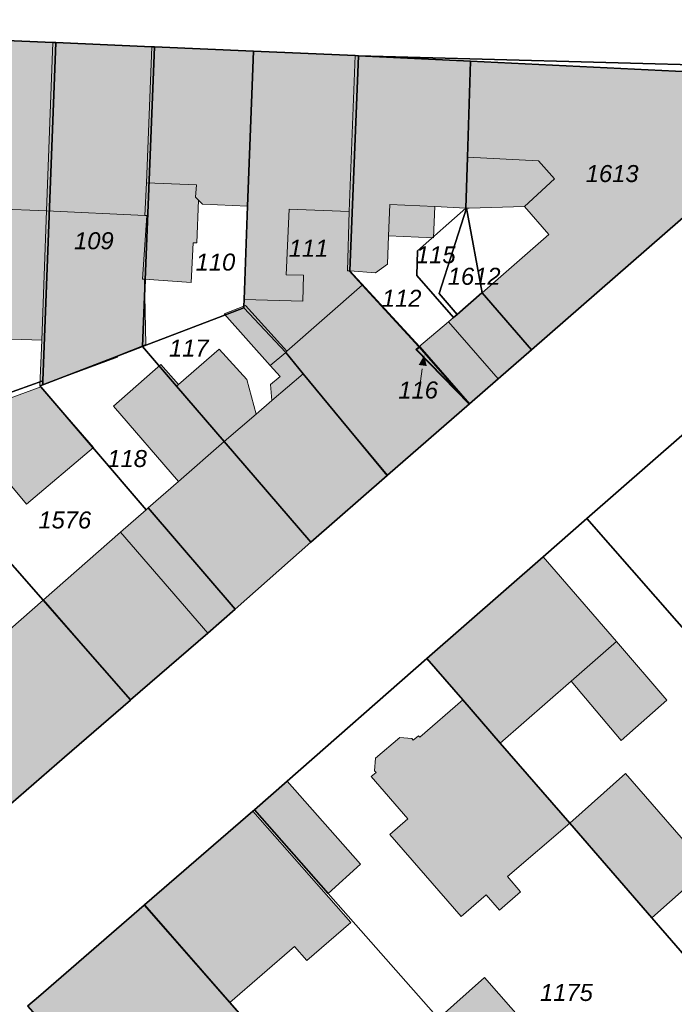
# Model space of a CAD drawing. Header units: metres. Extents: x 32338650 to 32340431, y 5701793 to 5703325.
# Tile 22 of 256: x 32339150 to 32339198, y 5702296 to 5702368. Entities that reach past the tile are written whole.
import ezdxf

# ---------------------------------------------------------------- set-up
doc = ezdxf.new("R2010")
doc.units = ezdxf.units.M
doc.header["$LTSCALE"] = 0.1
doc.layers.add('Keine', color=7, linetype='Continuous', lineweight=9)
for name, color, linetype, lineweight, true_color in [('LPB-BE-Flurstück_Grenze', 7, 'Continuous', 70, 0x004c99), ('LPB-BE-Flurstück_Nummer', 7, 'Continuous', 70, 0x004c99), ('LPB-BE-Gebäude', 7, 'Continuous', 70, 0x004c99), ('LPB-BE-Straße', 7, 'Continuous', 70, 0x004c99)]:
    doc.layers.add(name, color=color, linetype=linetype, lineweight=lineweight, true_color=true_color)
doc.styles.add('Arial (italic)', font='ariali.ttf')

# ---------------------------------------------------------------- blocks, each defined once
blk = doc.blocks.new('2004')
at = {"layer": 'Keine', "color": 7, "linetype": 'Continuous'}
blk.add_solid([(0, 0), (0.75, -0.3), (0.75, 0.3)], dxfattribs=at)

msp = doc.modelspace()

# ---------------------------------------------------------------- hatches: boundary and pattern name
at = {"layer": 'LPB-BE-Gebäude', "linetype": 'Continuous', "lineweight": 0, "true_color": 0xc7c8ca}
for points in [[(32339136.573, 5702344.964), (32339151.484, 5702344.491), (32339151.843, 5702353.984), (32339152.31, 5702366.375), (32339137.506, 5702367.013), (32339137.089, 5702356.812), (32339136.997, 5702354.584), (32339136.573, 5702344.964)], [(32339136.573, 5702344.964), (32339151.484, 5702344.491), (32339151.843, 5702353.984), (32339152.31, 5702366.375), (32339137.506, 5702367.013), (32339137.089, 5702356.812), (32339136.997, 5702354.584), (32339136.573, 5702344.964)], [(32339159.074, 5702353.647), (32339159.182, 5702356.045), (32339159.572, 5702366.057), (32339152.51, 5702366.367), (32339152.31, 5702366.375), (32339151.843, 5702353.984), (32339151.484, 5702344.491), (32339151.346, 5702341.124), (32339151.56, 5702341.196), (32339157.067, 5702343.241), (32339157.031, 5702343.343), (32339159.136, 5702344.157), (32339159.033, 5702348.965), (32339158.903, 5702348.971), (32339159.204, 5702353.642), (32339159.074, 5702353.647)], [(32339159.074, 5702353.647), (32339159.182, 5702356.045), (32339159.572, 5702366.057), (32339152.51, 5702366.367), (32339152.31, 5702366.375), (32339151.843, 5702353.984), (32339151.484, 5702344.491), (32339151.346, 5702341.124), (32339151.56, 5702341.196), (32339157.067, 5702343.241), (32339157.031, 5702343.343), (32339159.136, 5702344.157), (32339159.033, 5702348.965), (32339158.903, 5702348.971), (32339159.204, 5702353.642), (32339159.074, 5702353.647)], [(32339162.792, 5702355.006), (32339163.013, 5702354.777), (32339163.301, 5702354.485), (32339166.627, 5702354.328), (32339167.055, 5702365.74), (32339159.792, 5702366.048), (32339159.572, 5702366.057), (32339159.182, 5702356.045), (32339162.859, 5702355.894), (32339162.792, 5702355.006)], [(32339162.792, 5702355.006), (32339163.013, 5702354.777), (32339163.301, 5702354.485), (32339166.627, 5702354.328), (32339167.055, 5702365.74), (32339159.792, 5702366.048), (32339159.572, 5702366.057), (32339159.182, 5702356.045), (32339162.859, 5702355.894), (32339162.792, 5702355.006)], [(32339166.366, 5702347.463), (32339170.704, 5702347.345), (32339170.753, 5702349.265), (32339169.473, 5702349.297), (32339169.681, 5702354.112), (32339174.097, 5702353.941), (32339174.546, 5702365.412), (32339167.055, 5702365.74), (32339166.627, 5702354.328), (32339166.366, 5702347.463)], [(32339166.366, 5702347.463), (32339170.704, 5702347.345), (32339170.753, 5702349.265), (32339169.473, 5702349.297), (32339169.681, 5702354.112), (32339174.097, 5702353.941), (32339174.546, 5702365.412), (32339167.055, 5702365.74), (32339166.627, 5702354.328), (32339166.366, 5702347.463)], [(32339174.098, 5702349.578), (32339174.158, 5702349.575), (32339176.043, 5702349.428), (32339176.93, 5702350.072), (32339177.005, 5702352.15), (32339180.312, 5702352.005), (32339180.396, 5702354.303), (32339182.673, 5702354.189), (32339182.797, 5702357.947), (32339183.035, 5702364.993), (32339174.776, 5702365.402), (32339174.546, 5702365.412), (32339174.097, 5702353.941), (32339173.979, 5702349.592), (32339174.098, 5702349.578)], [(32339174.098, 5702349.578), (32339174.158, 5702349.575), (32339176.043, 5702349.428), (32339176.93, 5702350.072), (32339177.005, 5702352.15), (32339180.312, 5702352.005), (32339180.396, 5702354.303), (32339182.673, 5702354.189), (32339182.797, 5702357.947), (32339183.035, 5702364.993), (32339174.776, 5702365.402), (32339174.546, 5702365.412), (32339174.097, 5702353.941), (32339173.979, 5702349.592), (32339174.098, 5702349.578)], [(32339182.797, 5702357.947), (32339188.029, 5702357.682), (32339189.206, 5702356.353), (32339187.001, 5702354.322), (32339188.798, 5702352.257), (32339183.879, 5702347.975), (32339183.858, 5702347.956), (32339187.52, 5702343.782), (32339207.123, 5702360.871), (32339207.296, 5702360.944), (32339206.328, 5702363.926), (32339206.155, 5702363.864), (32339183.035, 5702364.993), (32339182.797, 5702357.947)], [(32339182.797, 5702357.947), (32339188.029, 5702357.682), (32339189.206, 5702356.353), (32339187.001, 5702354.322), (32339188.798, 5702352.257), (32339183.879, 5702347.975), (32339183.858, 5702347.956), (32339187.52, 5702343.782), (32339207.123, 5702360.871), (32339207.296, 5702360.944), (32339206.328, 5702363.926), (32339206.155, 5702363.864), (32339183.035, 5702364.993), (32339182.797, 5702357.947)], [(32339182.797, 5702357.947), (32339188.029, 5702357.682), (32339189.206, 5702356.353), (32339187.001, 5702354.322), (32339188.798, 5702352.257), (32339183.879, 5702347.975), (32339183.858, 5702347.956), (32339187.52, 5702343.782), (32339207.123, 5702360.871), (32339207.296, 5702360.944), (32339206.328, 5702363.926), (32339206.155, 5702363.864), (32339183.035, 5702364.993), (32339182.797, 5702357.947)], [(32339182.797, 5702357.947), (32339188.029, 5702357.682), (32339189.206, 5702356.353), (32339187.001, 5702354.322), (32339188.798, 5702352.257), (32339183.879, 5702347.975), (32339183.858, 5702347.956), (32339187.52, 5702343.782), (32339207.123, 5702360.871), (32339207.296, 5702360.944), (32339206.328, 5702363.926), (32339206.155, 5702363.864), (32339183.035, 5702364.993), (32339182.797, 5702357.947)], [(32339182.723, 5702354.187), (32339182.932, 5702354.179), (32339187.001, 5702354.322), (32339189.206, 5702356.353), (32339188.029, 5702357.682), (32339182.797, 5702357.947), (32339182.673, 5702354.189), (32339182.723, 5702354.187)], [(32339182.723, 5702354.187), (32339182.932, 5702354.179), (32339187.001, 5702354.322), (32339189.206, 5702356.353), (32339188.029, 5702357.682), (32339182.797, 5702357.947), (32339182.673, 5702354.189), (32339182.723, 5702354.187)], [(32339159.074, 5702353.647), (32339159.204, 5702353.642), (32339158.903, 5702348.971), (32339159.033, 5702348.965), (32339162.475, 5702348.734), (32339162.634, 5702351.64), (32339162.894, 5702351.629), (32339163.013, 5702354.777), (32339162.792, 5702355.006), (32339162.859, 5702355.894), (32339159.182, 5702356.045), (32339159.074, 5702353.647)], [(32339159.074, 5702353.647), (32339159.204, 5702353.642), (32339158.903, 5702348.971), (32339159.033, 5702348.965), (32339162.475, 5702348.734), (32339162.634, 5702351.64), (32339162.894, 5702351.629), (32339163.013, 5702354.777), (32339162.792, 5702355.006), (32339162.859, 5702355.894), (32339159.182, 5702356.045), (32339159.074, 5702353.647)], [(32339136.573, 5702344.964), (32339151.484, 5702344.491), (32339151.843, 5702353.984), (32339136.997, 5702354.584), (32339136.573, 5702344.964)], [(32339136.573, 5702344.964), (32339151.484, 5702344.491), (32339151.843, 5702353.984), (32339136.997, 5702354.584), (32339136.573, 5702344.964)], [(32339177.005, 5702352.15), (32339180.312, 5702352.005), (32339180.396, 5702354.303), (32339177.1, 5702354.468), (32339177.005, 5702352.15)], [(32339177.005, 5702352.15), (32339180.312, 5702352.005), (32339180.396, 5702354.303), (32339177.1, 5702354.468), (32339177.005, 5702352.15)], [(32339159.204, 5702353.642), (32339159.074, 5702353.647), (32339151.843, 5702353.984), (32339151.484, 5702344.491), (32339151.346, 5702341.124), (32339151.56, 5702341.196), (32339157.067, 5702343.241), (32339157.031, 5702343.343), (32339159.136, 5702344.157), (32339159.033, 5702348.965), (32339158.903, 5702348.971), (32339159.204, 5702353.642)], [(32339159.204, 5702353.642), (32339159.074, 5702353.647), (32339151.843, 5702353.984), (32339151.484, 5702344.491), (32339151.346, 5702341.124), (32339151.56, 5702341.196), (32339157.067, 5702343.241), (32339157.031, 5702343.343), (32339159.136, 5702344.157), (32339159.033, 5702348.965), (32339158.903, 5702348.971), (32339159.204, 5702353.642)], [(32339169.523, 5702343.671), (32339175.066, 5702348.527), (32339174.098, 5702349.578), (32339173.979, 5702349.592), (32339174.097, 5702353.941), (32339169.681, 5702354.112), (32339169.473, 5702349.297), (32339170.753, 5702349.265), (32339170.704, 5702347.345), (32339166.366, 5702347.463), (32339166.347, 5702346.984), (32339166.479, 5702347.038), (32339169.523, 5702343.671)], [(32339169.523, 5702343.671), (32339175.066, 5702348.527), (32339174.098, 5702349.578), (32339173.979, 5702349.592), (32339174.097, 5702353.941), (32339169.681, 5702354.112), (32339169.473, 5702349.297), (32339170.753, 5702349.265), (32339170.704, 5702347.345), (32339166.366, 5702347.463), (32339166.347, 5702346.984), (32339166.479, 5702347.038), (32339169.523, 5702343.671)], [(32339170.726, 5702342.02), (32339176.925, 5702334.559), (32339182.923, 5702339.788), (32339179.015, 5702343.801), (32339179.233, 5702343.992), (32339175.066, 5702348.527), (32339169.523, 5702343.671), (32339169.43, 5702343.584), (32339170.726, 5702342.02)], [(32339170.726, 5702342.02), (32339176.925, 5702334.559), (32339182.923, 5702339.788), (32339179.015, 5702343.801), (32339179.233, 5702343.992), (32339175.066, 5702348.527), (32339169.523, 5702343.671), (32339169.43, 5702343.584), (32339170.726, 5702342.02)], [(32339179.015, 5702343.801), (32339182.923, 5702339.788), (32339185.071, 5702341.651), (32339187.52, 5702343.782), (32339183.858, 5702347.956), (32339182.043, 5702346.379), (32339181.783, 5702346.149), (32339181.42, 5702345.844), (32339179.233, 5702343.992), (32339179.015, 5702343.801)], [(32339179.015, 5702343.801), (32339182.923, 5702339.788), (32339185.071, 5702341.651), (32339187.52, 5702343.782), (32339183.858, 5702347.956), (32339182.043, 5702346.379), (32339181.783, 5702346.149), (32339181.42, 5702345.844), (32339179.233, 5702343.992), (32339179.015, 5702343.801)], [(32339164.902, 5702346.412), (32339168.3, 5702342.63), (32339169.43, 5702343.584), (32339169.523, 5702343.671), (32339166.479, 5702347.038), (32339166.347, 5702346.984), (32339164.902, 5702346.412)], [(32339164.902, 5702346.412), (32339168.3, 5702342.63), (32339169.43, 5702343.584), (32339169.523, 5702343.671), (32339166.479, 5702347.038), (32339166.347, 5702346.984), (32339164.902, 5702346.412)], [(32339185.071, 5702341.651), (32339181.42, 5702345.844), (32339179.233, 5702343.992), (32339182.923, 5702339.788), (32339185.071, 5702341.651)], [(32339185.071, 5702341.651), (32339181.42, 5702345.844), (32339179.233, 5702343.992), (32339182.923, 5702339.788), (32339185.071, 5702341.651)], [(32339161.402, 5702341.092), (32339164.898, 5702337.025), (32339167.252, 5702339.04), (32339166.566, 5702341.59), (32339164.546, 5702343.835), (32339161.548, 5702341.226), (32339161.402, 5702341.092)], [(32339161.402, 5702341.092), (32339164.898, 5702337.025), (32339171.27, 5702329.628), (32339176.905, 5702334.54), (32339170.726, 5702342.02), (32339169.43, 5702343.584), (32339168.3, 5702342.63), (32339169.027, 5702341.819), (32339168.302, 5702341.219), (32339168.424, 5702340.053), (32339167.252, 5702339.04), (32339166.566, 5702341.59), (32339164.546, 5702343.835), (32339161.548, 5702341.226), (32339161.402, 5702341.092)], [(32339161.402, 5702341.092), (32339164.898, 5702337.025), (32339167.252, 5702339.04), (32339166.566, 5702341.59), (32339164.546, 5702343.835), (32339161.548, 5702341.226), (32339161.402, 5702341.092)], [(32339161.402, 5702341.092), (32339164.898, 5702337.025), (32339171.27, 5702329.628), (32339176.905, 5702334.54), (32339170.726, 5702342.02), (32339169.43, 5702343.584), (32339168.3, 5702342.63), (32339169.027, 5702341.819), (32339168.302, 5702341.219), (32339168.424, 5702340.053), (32339167.252, 5702339.04), (32339166.566, 5702341.59), (32339164.546, 5702343.835), (32339161.548, 5702341.226), (32339161.402, 5702341.092)], [(32339168.302, 5702341.219), (32339168.424, 5702340.053), (32339170.726, 5702342.02), (32339169.43, 5702343.584), (32339168.3, 5702342.63), (32339169.027, 5702341.819), (32339168.302, 5702341.219)], [(32339168.302, 5702341.219), (32339168.424, 5702340.053), (32339170.726, 5702342.02), (32339169.43, 5702343.584), (32339168.3, 5702342.63), (32339169.027, 5702341.819), (32339168.302, 5702341.219)], [(32339156.769, 5702339.621), (32339161.536, 5702334.091), (32339164.898, 5702337.025), (32339161.402, 5702341.092), (32339161.548, 5702341.226), (32339160.247, 5702342.69), (32339156.769, 5702339.621)], [(32339156.769, 5702339.621), (32339161.536, 5702334.091), (32339159.325, 5702332.15), (32339165.715, 5702324.712), (32339171.27, 5702329.628), (32339164.898, 5702337.025), (32339161.402, 5702341.092), (32339161.548, 5702341.226), (32339160.247, 5702342.69), (32339156.769, 5702339.621)], [(32339156.769, 5702339.621), (32339161.536, 5702334.091), (32339164.898, 5702337.025), (32339161.402, 5702341.092), (32339161.548, 5702341.226), (32339160.247, 5702342.69), (32339156.769, 5702339.621)], [(32339156.769, 5702339.621), (32339161.536, 5702334.091), (32339159.325, 5702332.15), (32339165.715, 5702324.712), (32339171.27, 5702329.628), (32339164.898, 5702337.025), (32339161.402, 5702341.092), (32339161.548, 5702341.226), (32339160.247, 5702342.69), (32339156.769, 5702339.621)], [(32339150.37, 5702332.427), (32339155.284, 5702336.599), (32339151.414, 5702341.052), (32339145.094, 5702338.729), (32339150.37, 5702332.427)], [(32339150.37, 5702332.427), (32339155.284, 5702336.599), (32339151.414, 5702341.052), (32339145.094, 5702338.729), (32339150.37, 5702332.427)], [(32339158.016, 5702318.032), (32339163.692, 5702322.953), (32339165.715, 5702324.712), (32339159.325, 5702332.15), (32339159.169, 5702332.016), (32339157.28, 5702330.362), (32339151.603, 5702325.381), (32339158.016, 5702318.032)], [(32339158.016, 5702318.032), (32339163.692, 5702322.953), (32339165.715, 5702324.712), (32339159.325, 5702332.15), (32339159.169, 5702332.016), (32339157.28, 5702330.362), (32339151.603, 5702325.381), (32339158.016, 5702318.032)], [(32339163.692, 5702322.953), (32339165.715, 5702324.712), (32339159.325, 5702332.15), (32339159.169, 5702332.016), (32339157.28, 5702330.362), (32339163.692, 5702322.953)], [(32339163.692, 5702322.953), (32339165.715, 5702324.712), (32339159.325, 5702332.15), (32339159.169, 5702332.016), (32339157.28, 5702330.362), (32339163.692, 5702322.953)], [(32339179.826, 5702321.07), (32339182.473, 5702318.029), (32339185.215, 5702314.863), (32339190.425, 5702319.413), (32339194.109, 5702315.059), (32339197.473, 5702318.023), (32339193.756, 5702322.329), (32339188.368, 5702328.555), (32339179.826, 5702321.07)], [(32339179.826, 5702321.07), (32339182.473, 5702318.029), (32339185.215, 5702314.863), (32339190.425, 5702319.413), (32339194.109, 5702315.059), (32339197.473, 5702318.023), (32339193.756, 5702322.329), (32339188.368, 5702328.555), (32339179.826, 5702321.07)], [(32339142.516, 5702317.548), (32339142.194, 5702317.261), (32339148.648, 5702309.9), (32339153.161, 5702313.818), (32339158.006, 5702318.022), (32339151.582, 5702325.362), (32339147.524, 5702321.816), (32339145.413, 5702324.264), (32339140.413, 5702319.956), (32339142.516, 5702317.548)], [(32339142.516, 5702317.548), (32339142.194, 5702317.261), (32339148.648, 5702309.9), (32339153.161, 5702313.818), (32339158.006, 5702318.022), (32339151.582, 5702325.362), (32339147.524, 5702321.816), (32339145.413, 5702324.264), (32339140.413, 5702319.956), (32339142.516, 5702317.548)], [(32339190.425, 5702319.413), (32339194.109, 5702315.059), (32339197.473, 5702318.023), (32339193.756, 5702322.329), (32339190.425, 5702319.413)], [(32339190.425, 5702319.413), (32339194.109, 5702315.059), (32339197.473, 5702318.023), (32339193.756, 5702322.329), (32339190.425, 5702319.413)], [(32339175.708, 5702312.392), (32339178.423, 5702309.288), (32339177.094, 5702308.131), (32339182.332, 5702302.111), (32339184.178, 5702303.697), (32339185.153, 5702302.576), (32339186.708, 5702303.913), (32339185.744, 5702305.044), (32339190.328, 5702308.969), (32339185.215, 5702314.863), (32339182.473, 5702318.029), (32339179.289, 5702315.307), (32339179.203, 5702315.401), (32339178.819, 5702315.066), (32339178.705, 5702315.201), (32339177.827, 5702315.277), (32339176.043, 5702313.749), (32339175.975, 5702312.811), (32339176.08, 5702312.696), (32339175.708, 5702312.392)], [(32339175.708, 5702312.392), (32339178.423, 5702309.288), (32339177.094, 5702308.131), (32339182.332, 5702302.111), (32339184.178, 5702303.697), (32339185.153, 5702302.576), (32339186.708, 5702303.913), (32339185.744, 5702305.044), (32339190.328, 5702308.969), (32339185.215, 5702314.863), (32339182.473, 5702318.029), (32339179.289, 5702315.307), (32339179.203, 5702315.401), (32339178.819, 5702315.066), (32339178.705, 5702315.201), (32339177.827, 5702315.277), (32339176.043, 5702313.749), (32339175.975, 5702312.811), (32339176.08, 5702312.696), (32339175.708, 5702312.392)], [(32339196.367, 5702302.016), (32339200.49, 5702305.669), (32339194.42, 5702312.624), (32339190.328, 5702308.969), (32339196.367, 5702302.016)], [(32339196.367, 5702302.016), (32339200.49, 5702305.669), (32339194.42, 5702312.624), (32339190.328, 5702308.969), (32339196.367, 5702302.016)], [(32339167.143, 5702309.961), (32339172.564, 5702303.804), (32339174.944, 5702305.968), (32339169.55, 5702312.064), (32339167.143, 5702309.961)], [(32339167.143, 5702309.961), (32339172.564, 5702303.804), (32339174.944, 5702305.968), (32339169.55, 5702312.064), (32339167.143, 5702309.961)], [(32339159.041, 5702302.958), (32339165.322, 5702295.794), (32339170.074, 5702299.913), (32339170.982, 5702298.875), (32339174.218, 5702301.674), (32339167.008, 5702309.846), (32339159.041, 5702302.958)], [(32339159.041, 5702302.958), (32339165.322, 5702295.794), (32339170.074, 5702299.913), (32339170.982, 5702298.875), (32339174.218, 5702301.674), (32339167.008, 5702309.846), (32339159.041, 5702302.958)], [(32339150.472, 5702295.543), (32339155.744, 5702289.632), (32339156.366, 5702290.167), (32339159.619, 5702286.281), (32339163.624, 5702289.749), (32339162.869, 5702290.621), (32339166.831, 5702294.031), (32339159.02, 5702302.939), (32339151.24, 5702296.212), (32339150.472, 5702295.543)], [(32339150.472, 5702295.543), (32339155.744, 5702289.632), (32339156.366, 5702290.167), (32339159.619, 5702286.281), (32339163.624, 5702289.749), (32339162.869, 5702290.621), (32339166.831, 5702294.031), (32339159.02, 5702302.939), (32339151.24, 5702296.212), (32339150.472, 5702295.543)], [(32339180.664, 5702294.604), (32339183.647, 5702291.209), (32339187.052, 5702294.212), (32339184.069, 5702297.617), (32339180.664, 5702294.604)], [(32339180.664, 5702294.604), (32339183.647, 5702291.209), (32339187.052, 5702294.212), (32339184.069, 5702297.617), (32339180.664, 5702294.604)]]:
    msp.add_hatch(color=9, dxfattribs=at).paths.add_polyline_path(points)

# ---------------------------------------------------------------- linework, layer by layer
at = {"layer": 'LPB-BE-Flurstück_Grenze', "color": 253, "linetype": 'Continuous', "lineweight": 25, "true_color": 0xadadad, "transparency": 33554687, "flags": 128}
for points in [[(32339113.072, 5702368.047), (32339126.088, 5702367.502), (32339126.208, 5702367.497), (32339137.286, 5702367.022), (32339137.506, 5702367.013), (32339152.31, 5702366.375), (32339152.51, 5702366.367), (32339159.572, 5702366.057), (32339159.792, 5702366.048), (32339167.055, 5702365.74), (32339174.546, 5702365.412), (32339174.776, 5702365.402), (32339211.181, 5702364.408), (32339225.891, 5702364.154), (32339227.103, 5702362.733), (32339235.314, 5702362.376), (32339260.298, 5702361.299)], [(32339113.072, 5702368.047), (32339126.088, 5702367.502), (32339126.208, 5702367.497), (32339137.286, 5702367.022), (32339137.506, 5702367.013), (32339152.31, 5702366.375), (32339152.51, 5702366.367), (32339159.572, 5702366.057), (32339159.792, 5702366.048), (32339167.055, 5702365.74), (32339174.546, 5702365.412), (32339174.776, 5702365.402), (32339211.181, 5702364.408), (32339225.891, 5702364.154), (32339227.103, 5702362.733), (32339235.314, 5702362.376), (32339260.298, 5702361.299)], [(32339137.506, 5702367.013), (32339137.286, 5702367.022), (32339136.243, 5702341.785), (32339136.443, 5702341.776), (32339139.449, 5702341.623), (32339141.01, 5702337.716), (32339151.572, 5702341.495), (32339152.51, 5702366.367), (32339152.31, 5702366.375), (32339137.506, 5702367.013)], [(32339137.506, 5702367.013), (32339137.286, 5702367.022), (32339136.243, 5702341.785), (32339136.443, 5702341.776), (32339139.449, 5702341.623), (32339141.01, 5702337.716), (32339151.572, 5702341.495), (32339152.51, 5702366.367), (32339152.31, 5702366.375), (32339137.506, 5702367.013)], [(32339151.56, 5702341.196), (32339158.89, 5702344.007), (32339159.792, 5702366.048), (32339159.572, 5702366.057), (32339152.51, 5702366.367), (32339151.572, 5702341.495), (32339151.56, 5702341.196)], [(32339151.56, 5702341.196), (32339158.89, 5702344.007), (32339159.792, 5702366.048), (32339159.572, 5702366.057), (32339152.51, 5702366.367), (32339151.572, 5702341.495), (32339151.56, 5702341.196)], [(32339159.792, 5702366.048), (32339158.89, 5702344.007), (32339166.342, 5702346.864), (32339166.347, 5702346.984), (32339166.366, 5702347.463), (32339166.627, 5702354.328), (32339167.055, 5702365.74), (32339159.792, 5702366.048)], [(32339159.792, 5702366.048), (32339158.89, 5702344.007), (32339166.342, 5702346.864), (32339166.347, 5702346.984), (32339166.366, 5702347.463), (32339166.627, 5702354.328), (32339167.055, 5702365.74), (32339159.792, 5702366.048)], [(32339174.158, 5702349.575), (32339174.776, 5702365.402), (32339174.546, 5702365.412), (32339167.055, 5702365.74), (32339166.627, 5702354.328), (32339166.366, 5702347.463), (32339166.347, 5702346.984), (32339166.342, 5702346.864), (32339169.43, 5702343.584), (32339170.726, 5702342.02), (32339176.905, 5702334.54), (32339176.925, 5702334.559), (32339182.944, 5702339.797), (32339179.065, 5702343.789), (32339179.293, 5702343.99), (32339174.158, 5702349.575)], [(32339174.158, 5702349.575), (32339174.776, 5702365.402), (32339174.546, 5702365.412), (32339167.055, 5702365.74), (32339166.627, 5702354.328), (32339166.366, 5702347.463), (32339166.347, 5702346.984), (32339166.342, 5702346.864), (32339169.43, 5702343.584), (32339170.726, 5702342.02), (32339176.905, 5702334.54), (32339176.925, 5702334.559), (32339182.944, 5702339.797), (32339179.065, 5702343.789), (32339179.293, 5702343.99), (32339174.158, 5702349.575)], [(32339182.797, 5702357.947), (32339183.035, 5702364.993), (32339174.776, 5702365.402), (32339174.158, 5702349.575), (32339179.293, 5702343.99), (32339182.944, 5702339.797), (32339185.071, 5702341.651), (32339187.52, 5702343.782), (32339183.879, 5702347.975), (32339183.858, 5702347.956), (32339182.043, 5702346.379), (32339181.783, 5702346.149), (32339179.078, 5702349.243), (32339179.122, 5702351.063), (32339182.673, 5702354.189), (32339182.797, 5702357.947)], [(32339182.797, 5702357.947), (32339183.035, 5702364.993), (32339174.776, 5702365.402), (32339174.158, 5702349.575), (32339179.293, 5702343.99), (32339182.944, 5702339.797), (32339185.071, 5702341.651), (32339187.52, 5702343.782), (32339183.879, 5702347.975), (32339183.858, 5702347.956), (32339182.043, 5702346.379), (32339181.783, 5702346.149), (32339179.078, 5702349.243), (32339179.122, 5702351.063), (32339182.673, 5702354.189), (32339182.797, 5702357.947)], [(32339210.32, 5702363.662), (32339211.181, 5702364.408), (32339174.776, 5702365.402), (32339183.035, 5702364.993), (32339206.155, 5702363.864), (32339210.32, 5702363.662)], [(32339210.32, 5702363.662), (32339211.181, 5702364.408), (32339174.776, 5702365.402), (32339183.035, 5702364.993), (32339206.155, 5702363.864), (32339210.32, 5702363.662)], [(32339182.723, 5702354.187), (32339183.879, 5702347.975), (32339187.52, 5702343.782), (32339207.123, 5702360.871), (32339210.32, 5702363.662), (32339206.155, 5702363.864), (32339183.035, 5702364.993), (32339182.797, 5702357.947), (32339182.673, 5702354.189), (32339182.723, 5702354.187)], [(32339182.723, 5702354.187), (32339183.879, 5702347.975), (32339187.52, 5702343.782), (32339207.123, 5702360.871), (32339210.32, 5702363.662), (32339206.155, 5702363.864), (32339183.035, 5702364.993), (32339182.797, 5702357.947), (32339182.673, 5702354.189), (32339182.723, 5702354.187)], [(32339207.123, 5702360.871), (32339187.52, 5702343.782), (32339185.071, 5702341.651), (32339182.944, 5702339.797), (32339176.925, 5702334.559), (32339176.905, 5702334.54), (32339171.27, 5702329.628), (32339165.715, 5702324.712), (32339163.692, 5702322.953), (32339158.016, 5702318.032), (32339158.006, 5702318.022), (32339153.161, 5702313.818), (32339148.648, 5702309.9), (32339145.622, 5702307.244), (32339143.304, 5702305.255), (32339136.788, 5702299.588), (32339133.353, 5702296.597), (32339133.198, 5702296.463), (32339124.684, 5702288.936)], [(32339207.123, 5702360.871), (32339187.52, 5702343.782), (32339185.071, 5702341.651), (32339182.944, 5702339.797), (32339176.925, 5702334.559), (32339176.905, 5702334.54), (32339171.27, 5702329.628), (32339165.715, 5702324.712), (32339163.692, 5702322.953), (32339158.016, 5702318.032), (32339158.006, 5702318.022), (32339153.161, 5702313.818), (32339148.648, 5702309.9), (32339145.622, 5702307.244), (32339143.304, 5702305.255), (32339136.788, 5702299.588), (32339133.353, 5702296.597), (32339133.198, 5702296.463), (32339124.684, 5702288.936)], [(32339180.725, 5702347.914), (32339182.723, 5702354.187), (32339182.673, 5702354.189), (32339179.122, 5702351.063), (32339179.078, 5702349.243), (32339181.783, 5702346.149), (32339182.043, 5702346.379), (32339180.725, 5702347.914)], [(32339180.725, 5702347.914), (32339182.723, 5702354.187), (32339182.673, 5702354.189), (32339179.122, 5702351.063), (32339179.078, 5702349.243), (32339181.783, 5702346.149), (32339182.043, 5702346.379), (32339180.725, 5702347.914)], [(32339180.725, 5702347.914), (32339182.043, 5702346.379), (32339183.858, 5702347.956), (32339183.879, 5702347.975), (32339182.723, 5702354.187), (32339180.725, 5702347.914)], [(32339180.725, 5702347.914), (32339182.043, 5702346.379), (32339183.858, 5702347.956), (32339183.879, 5702347.975), (32339182.723, 5702354.187), (32339180.725, 5702347.914)], [(32339236.535, 5702303.509), (32339225.379, 5702316.247), (32339223.917, 5702317.918), (32339220.417, 5702321.905), (32339230.029, 5702330.327), (32339222.382, 5702339.088), (32339212.852, 5702349.998), (32339203.5, 5702341.805), (32339203.209, 5702341.547), (32339198.57, 5702337.484), (32339191.596, 5702331.385), (32339225.028, 5702293.243), (32339229.96, 5702287.606), (32339241.643, 5702274.276)], [(32339236.535, 5702303.509), (32339225.379, 5702316.247), (32339223.917, 5702317.918), (32339220.417, 5702321.905), (32339230.029, 5702330.327), (32339222.382, 5702339.088), (32339212.852, 5702349.998), (32339203.5, 5702341.805), (32339203.209, 5702341.547), (32339198.57, 5702337.484), (32339191.596, 5702331.385), (32339225.028, 5702293.243), (32339229.96, 5702287.606), (32339241.643, 5702274.276)], [(32339158.89, 5702344.007), (32339161.402, 5702341.092), (32339164.898, 5702337.025), (32339171.27, 5702329.628), (32339176.905, 5702334.54), (32339170.726, 5702342.02), (32339169.43, 5702343.584), (32339166.342, 5702346.864), (32339158.89, 5702344.007)], [(32339158.89, 5702344.007), (32339161.402, 5702341.092), (32339164.898, 5702337.025), (32339171.27, 5702329.628), (32339176.905, 5702334.54), (32339170.726, 5702342.02), (32339169.43, 5702343.584), (32339166.342, 5702346.864), (32339158.89, 5702344.007)], [(32339151.346, 5702341.124), (32339151.414, 5702341.052), (32339159.169, 5702332.016), (32339159.325, 5702332.15), (32339165.715, 5702324.712), (32339171.27, 5702329.628), (32339164.898, 5702337.025), (32339161.402, 5702341.092), (32339158.89, 5702344.007), (32339151.56, 5702341.196), (32339151.346, 5702341.124)], [(32339151.346, 5702341.124), (32339151.414, 5702341.052), (32339159.169, 5702332.016), (32339159.325, 5702332.15), (32339165.715, 5702324.712), (32339171.27, 5702329.628), (32339164.898, 5702337.025), (32339161.402, 5702341.092), (32339158.89, 5702344.007), (32339151.56, 5702341.196), (32339151.346, 5702341.124)], [(32339182.944, 5702339.797), (32339179.293, 5702343.99), (32339179.065, 5702343.789), (32339182.944, 5702339.797)], [(32339182.944, 5702339.797), (32339179.293, 5702343.99), (32339179.065, 5702343.789), (32339182.944, 5702339.797)], [(32339158.016, 5702318.032), (32339163.692, 5702322.953), (32339165.715, 5702324.712), (32339159.325, 5702332.15), (32339159.169, 5702332.016), (32339151.414, 5702341.052), (32339151.346, 5702341.124), (32339151.56, 5702341.196), (32339151.572, 5702341.495), (32339141.01, 5702337.716), (32339141.1, 5702337.482), (32339140.969, 5702337.447), (32339151.582, 5702325.362), (32339158.016, 5702318.032)], [(32339158.016, 5702318.032), (32339163.692, 5702322.953), (32339165.715, 5702324.712), (32339159.325, 5702332.15), (32339159.169, 5702332.016), (32339151.414, 5702341.052), (32339151.346, 5702341.124), (32339151.56, 5702341.196), (32339151.572, 5702341.495), (32339141.01, 5702337.716), (32339141.1, 5702337.482), (32339140.969, 5702337.447), (32339151.582, 5702325.362), (32339158.016, 5702318.032)], [(32339148.648, 5702309.9), (32339153.161, 5702313.818), (32339158.006, 5702318.022), (32339158.016, 5702318.032), (32339151.582, 5702325.362), (32339140.969, 5702337.447), (32339134.262, 5702335.441), (32339125.175, 5702332.721), (32339123.736, 5702332.29), (32339128.392, 5702326.965), (32339145.622, 5702307.244), (32339148.648, 5702309.9)], [(32339148.648, 5702309.9), (32339153.161, 5702313.818), (32339158.006, 5702318.022), (32339158.016, 5702318.032), (32339151.582, 5702325.362), (32339140.969, 5702337.447), (32339134.262, 5702335.441), (32339125.175, 5702332.721), (32339123.736, 5702332.29), (32339128.392, 5702326.965), (32339145.622, 5702307.244), (32339148.648, 5702309.9)], [(32339150.472, 5702295.543), (32339151.24, 5702296.212), (32339159.02, 5702302.939), (32339159.041, 5702302.958), (32339167.008, 5702309.846), (32339167.143, 5702309.961), (32339169.55, 5702312.064), (32339179.826, 5702321.07), (32339188.368, 5702328.555), (32339191.596, 5702331.385), (32339198.57, 5702337.484)], [(32339150.472, 5702295.543), (32339151.24, 5702296.212), (32339159.02, 5702302.939), (32339159.041, 5702302.958), (32339167.008, 5702309.846), (32339167.143, 5702309.961), (32339169.55, 5702312.064), (32339179.826, 5702321.07), (32339188.368, 5702328.555), (32339191.596, 5702331.385), (32339198.57, 5702337.484)], [(32339179.826, 5702321.07), (32339182.473, 5702318.029), (32339185.215, 5702314.863), (32339190.328, 5702308.969), (32339196.367, 5702302.016), (32339213.062, 5702282.785), (32339225.028, 5702293.243), (32339191.596, 5702331.385), (32339188.368, 5702328.555), (32339179.826, 5702321.07)], [(32339179.826, 5702321.07), (32339182.473, 5702318.029), (32339185.215, 5702314.863), (32339190.328, 5702308.969), (32339196.367, 5702302.016), (32339213.062, 5702282.785), (32339225.028, 5702293.243), (32339191.596, 5702331.385), (32339188.368, 5702328.555), (32339179.826, 5702321.07)], [(32339167.143, 5702309.961), (32339172.564, 5702303.804), (32339180.664, 5702294.604), (32339183.647, 5702291.209), (32339183.924, 5702290.887), (32339200.629, 5702271.917), (32339213.062, 5702282.785), (32339196.367, 5702302.016), (32339190.328, 5702308.969), (32339185.215, 5702314.863), (32339182.473, 5702318.029), (32339179.826, 5702321.07), (32339169.55, 5702312.064), (32339167.143, 5702309.961)], [(32339167.143, 5702309.961), (32339172.564, 5702303.804), (32339180.664, 5702294.604), (32339183.647, 5702291.209), (32339183.924, 5702290.887), (32339200.629, 5702271.917), (32339213.062, 5702282.785), (32339196.367, 5702302.016), (32339190.328, 5702308.969), (32339185.215, 5702314.863), (32339182.473, 5702318.029), (32339179.826, 5702321.07), (32339169.55, 5702312.064), (32339167.143, 5702309.961)], [(32339159.041, 5702302.958), (32339165.322, 5702295.794), (32339175.8, 5702283.845), (32339183.924, 5702290.887), (32339183.647, 5702291.209), (32339180.664, 5702294.604), (32339172.564, 5702303.804), (32339167.143, 5702309.961), (32339167.008, 5702309.846), (32339159.041, 5702302.958)], [(32339159.041, 5702302.958), (32339165.322, 5702295.794), (32339175.8, 5702283.845), (32339183.924, 5702290.887), (32339183.647, 5702291.209), (32339180.664, 5702294.604), (32339172.564, 5702303.804), (32339167.143, 5702309.961), (32339167.008, 5702309.846), (32339159.041, 5702302.958)], [(32339160.913, 5702284.646), (32339167.905, 5702276.994), (32339171.868, 5702280.434), (32339175.8, 5702283.845), (32339165.322, 5702295.794), (32339159.041, 5702302.958), (32339159.02, 5702302.939), (32339151.24, 5702296.212), (32339150.472, 5702295.543), (32339150.431, 5702295.515), (32339155.74, 5702289.543), (32339156.362, 5702290.077), (32339156.534, 5702289.87), (32339160.913, 5702284.646)], [(32339160.913, 5702284.646), (32339167.905, 5702276.994), (32339171.868, 5702280.434), (32339175.8, 5702283.845), (32339165.322, 5702295.794), (32339159.041, 5702302.958), (32339159.02, 5702302.939), (32339151.24, 5702296.212), (32339150.472, 5702295.543), (32339150.431, 5702295.515), (32339155.74, 5702289.543), (32339156.362, 5702290.077), (32339156.534, 5702289.87), (32339160.913, 5702284.646)]]:
    msp.add_lwpolyline(points, dxfattribs=at)
at = {"layer": 'LPB-BE-Flurstück_Nummer', "color": 252, "linetype": 'Continuous', "lineweight": 5, "true_color": 0x888888}
msp.add_line((32339179.47968, 5702342.37561), (32339179.175, 5702340.194), dxfattribs=at)
msp.add_line((32339179.47968, 5702342.37561), (32339179.175, 5702340.194), dxfattribs=at)
at = {"layer": 'LPB-BE-Gebäude', "color": 7, "linetype": 'Continuous', "lineweight": 9, "flags": 128}
for points in [[(32339136.573, 5702344.964), (32339151.484, 5702344.491), (32339151.843, 5702353.984), (32339152.31, 5702366.375), (32339137.506, 5702367.013), (32339137.089, 5702356.812), (32339136.997, 5702354.584), (32339136.573, 5702344.964)], [(32339136.573, 5702344.964), (32339151.484, 5702344.491), (32339151.843, 5702353.984), (32339152.31, 5702366.375), (32339137.506, 5702367.013), (32339137.089, 5702356.812), (32339136.997, 5702354.584), (32339136.573, 5702344.964)], [(32339159.074, 5702353.647), (32339159.182, 5702356.045), (32339159.572, 5702366.057), (32339152.51, 5702366.367), (32339152.31, 5702366.375), (32339151.843, 5702353.984), (32339151.484, 5702344.491), (32339151.346, 5702341.124), (32339151.56, 5702341.196), (32339157.067, 5702343.241), (32339157.031, 5702343.343), (32339159.136, 5702344.157), (32339159.033, 5702348.965), (32339158.903, 5702348.971), (32339159.204, 5702353.642), (32339159.074, 5702353.647)], [(32339159.074, 5702353.647), (32339159.182, 5702356.045), (32339159.572, 5702366.057), (32339152.51, 5702366.367), (32339152.31, 5702366.375), (32339151.843, 5702353.984), (32339151.484, 5702344.491), (32339151.346, 5702341.124), (32339151.56, 5702341.196), (32339157.067, 5702343.241), (32339157.031, 5702343.343), (32339159.136, 5702344.157), (32339159.033, 5702348.965), (32339158.903, 5702348.971), (32339159.204, 5702353.642), (32339159.074, 5702353.647)], [(32339162.792, 5702355.006), (32339163.013, 5702354.777), (32339163.301, 5702354.485), (32339166.627, 5702354.328), (32339167.055, 5702365.74), (32339159.792, 5702366.048), (32339159.572, 5702366.057), (32339159.182, 5702356.045), (32339162.859, 5702355.894), (32339162.792, 5702355.006)], [(32339162.792, 5702355.006), (32339163.013, 5702354.777), (32339163.301, 5702354.485), (32339166.627, 5702354.328), (32339167.055, 5702365.74), (32339159.792, 5702366.048), (32339159.572, 5702366.057), (32339159.182, 5702356.045), (32339162.859, 5702355.894), (32339162.792, 5702355.006)], [(32339166.366, 5702347.463), (32339170.704, 5702347.345), (32339170.753, 5702349.265), (32339169.473, 5702349.297), (32339169.681, 5702354.112), (32339174.097, 5702353.941), (32339174.546, 5702365.412), (32339167.055, 5702365.74), (32339166.627, 5702354.328), (32339166.366, 5702347.463)], [(32339166.366, 5702347.463), (32339170.704, 5702347.345), (32339170.753, 5702349.265), (32339169.473, 5702349.297), (32339169.681, 5702354.112), (32339174.097, 5702353.941), (32339174.546, 5702365.412), (32339167.055, 5702365.74), (32339166.627, 5702354.328), (32339166.366, 5702347.463)], [(32339174.098, 5702349.578), (32339174.158, 5702349.575), (32339176.043, 5702349.428), (32339176.93, 5702350.072), (32339177.005, 5702352.15), (32339180.312, 5702352.005), (32339180.396, 5702354.303), (32339182.673, 5702354.189), (32339182.797, 5702357.947), (32339183.035, 5702364.993), (32339174.776, 5702365.402), (32339174.546, 5702365.412), (32339174.097, 5702353.941), (32339173.979, 5702349.592), (32339174.098, 5702349.578)], [(32339174.098, 5702349.578), (32339174.158, 5702349.575), (32339176.043, 5702349.428), (32339176.93, 5702350.072), (32339177.005, 5702352.15), (32339180.312, 5702352.005), (32339180.396, 5702354.303), (32339182.673, 5702354.189), (32339182.797, 5702357.947), (32339183.035, 5702364.993), (32339174.776, 5702365.402), (32339174.546, 5702365.412), (32339174.097, 5702353.941), (32339173.979, 5702349.592), (32339174.098, 5702349.578)], [(32339182.797, 5702357.947), (32339188.029, 5702357.682), (32339189.206, 5702356.353), (32339187.001, 5702354.322), (32339188.798, 5702352.257), (32339183.879, 5702347.975), (32339183.858, 5702347.956), (32339187.52, 5702343.782), (32339207.123, 5702360.871), (32339207.296, 5702360.944), (32339206.328, 5702363.926), (32339206.155, 5702363.864), (32339183.035, 5702364.993), (32339182.797, 5702357.947)], [(32339182.797, 5702357.947), (32339188.029, 5702357.682), (32339189.206, 5702356.353), (32339187.001, 5702354.322), (32339188.798, 5702352.257), (32339183.879, 5702347.975), (32339183.858, 5702347.956), (32339187.52, 5702343.782), (32339207.123, 5702360.871), (32339207.296, 5702360.944), (32339206.328, 5702363.926), (32339206.155, 5702363.864), (32339183.035, 5702364.993), (32339182.797, 5702357.947)], [(32339182.797, 5702357.947), (32339188.029, 5702357.682), (32339189.206, 5702356.353), (32339187.001, 5702354.322), (32339188.798, 5702352.257), (32339183.879, 5702347.975), (32339183.858, 5702347.956), (32339187.52, 5702343.782), (32339207.123, 5702360.871), (32339207.296, 5702360.944), (32339206.328, 5702363.926), (32339206.155, 5702363.864), (32339183.035, 5702364.993), (32339182.797, 5702357.947)], [(32339182.797, 5702357.947), (32339188.029, 5702357.682), (32339189.206, 5702356.353), (32339187.001, 5702354.322), (32339188.798, 5702352.257), (32339183.879, 5702347.975), (32339183.858, 5702347.956), (32339187.52, 5702343.782), (32339207.123, 5702360.871), (32339207.296, 5702360.944), (32339206.328, 5702363.926), (32339206.155, 5702363.864), (32339183.035, 5702364.993), (32339182.797, 5702357.947)], [(32339182.723, 5702354.187), (32339182.932, 5702354.179), (32339187.001, 5702354.322), (32339189.206, 5702356.353), (32339188.029, 5702357.682), (32339182.797, 5702357.947), (32339182.673, 5702354.189), (32339182.723, 5702354.187)], [(32339182.723, 5702354.187), (32339182.932, 5702354.179), (32339187.001, 5702354.322), (32339189.206, 5702356.353), (32339188.029, 5702357.682), (32339182.797, 5702357.947), (32339182.673, 5702354.189), (32339182.723, 5702354.187)], [(32339159.074, 5702353.647), (32339159.204, 5702353.642), (32339158.903, 5702348.971), (32339159.033, 5702348.965), (32339162.475, 5702348.734), (32339162.634, 5702351.64), (32339162.894, 5702351.629), (32339163.013, 5702354.777), (32339162.792, 5702355.006), (32339162.859, 5702355.894), (32339159.182, 5702356.045), (32339159.074, 5702353.647)], [(32339159.074, 5702353.647), (32339159.204, 5702353.642), (32339158.903, 5702348.971), (32339159.033, 5702348.965), (32339162.475, 5702348.734), (32339162.634, 5702351.64), (32339162.894, 5702351.629), (32339163.013, 5702354.777), (32339162.792, 5702355.006), (32339162.859, 5702355.894), (32339159.182, 5702356.045), (32339159.074, 5702353.647)], [(32339136.573, 5702344.964), (32339151.484, 5702344.491), (32339151.843, 5702353.984), (32339136.997, 5702354.584), (32339136.573, 5702344.964)], [(32339136.573, 5702344.964), (32339151.484, 5702344.491), (32339151.843, 5702353.984), (32339136.997, 5702354.584), (32339136.573, 5702344.964)], [(32339177.005, 5702352.15), (32339180.312, 5702352.005), (32339180.396, 5702354.303), (32339177.1, 5702354.468), (32339177.005, 5702352.15)], [(32339177.005, 5702352.15), (32339180.312, 5702352.005), (32339180.396, 5702354.303), (32339177.1, 5702354.468), (32339177.005, 5702352.15)], [(32339159.204, 5702353.642), (32339159.074, 5702353.647), (32339151.843, 5702353.984), (32339151.484, 5702344.491), (32339151.346, 5702341.124), (32339151.56, 5702341.196), (32339157.067, 5702343.241), (32339157.031, 5702343.343), (32339159.136, 5702344.157), (32339159.033, 5702348.965), (32339158.903, 5702348.971), (32339159.204, 5702353.642)], [(32339159.204, 5702353.642), (32339159.074, 5702353.647), (32339151.843, 5702353.984), (32339151.484, 5702344.491), (32339151.346, 5702341.124), (32339151.56, 5702341.196), (32339157.067, 5702343.241), (32339157.031, 5702343.343), (32339159.136, 5702344.157), (32339159.033, 5702348.965), (32339158.903, 5702348.971), (32339159.204, 5702353.642)], [(32339169.523, 5702343.671), (32339175.066, 5702348.527), (32339174.098, 5702349.578), (32339173.979, 5702349.592), (32339174.097, 5702353.941), (32339169.681, 5702354.112), (32339169.473, 5702349.297), (32339170.753, 5702349.265), (32339170.704, 5702347.345), (32339166.366, 5702347.463), (32339166.347, 5702346.984), (32339166.479, 5702347.038), (32339169.523, 5702343.671)], [(32339169.523, 5702343.671), (32339175.066, 5702348.527), (32339174.098, 5702349.578), (32339173.979, 5702349.592), (32339174.097, 5702353.941), (32339169.681, 5702354.112), (32339169.473, 5702349.297), (32339170.753, 5702349.265), (32339170.704, 5702347.345), (32339166.366, 5702347.463), (32339166.347, 5702346.984), (32339166.479, 5702347.038), (32339169.523, 5702343.671)], [(32339170.726, 5702342.02), (32339176.925, 5702334.559), (32339182.923, 5702339.788), (32339179.015, 5702343.801), (32339179.233, 5702343.992), (32339175.066, 5702348.527), (32339169.523, 5702343.671), (32339169.43, 5702343.584), (32339170.726, 5702342.02)], [(32339170.726, 5702342.02), (32339176.925, 5702334.559), (32339182.923, 5702339.788), (32339179.015, 5702343.801), (32339179.233, 5702343.992), (32339175.066, 5702348.527), (32339169.523, 5702343.671), (32339169.43, 5702343.584), (32339170.726, 5702342.02)], [(32339179.015, 5702343.801), (32339182.923, 5702339.788), (32339185.071, 5702341.651), (32339187.52, 5702343.782), (32339183.858, 5702347.956), (32339182.043, 5702346.379), (32339181.783, 5702346.149), (32339181.42, 5702345.844), (32339179.233, 5702343.992), (32339179.015, 5702343.801)], [(32339179.015, 5702343.801), (32339182.923, 5702339.788), (32339185.071, 5702341.651), (32339187.52, 5702343.782), (32339183.858, 5702347.956), (32339182.043, 5702346.379), (32339181.783, 5702346.149), (32339181.42, 5702345.844), (32339179.233, 5702343.992), (32339179.015, 5702343.801)], [(32339164.902, 5702346.412), (32339168.3, 5702342.63), (32339169.43, 5702343.584), (32339169.523, 5702343.671), (32339166.479, 5702347.038), (32339166.347, 5702346.984), (32339164.902, 5702346.412)], [(32339164.902, 5702346.412), (32339168.3, 5702342.63), (32339169.43, 5702343.584), (32339169.523, 5702343.671), (32339166.479, 5702347.038), (32339166.347, 5702346.984), (32339164.902, 5702346.412)], [(32339185.071, 5702341.651), (32339181.42, 5702345.844), (32339179.233, 5702343.992), (32339182.923, 5702339.788), (32339185.071, 5702341.651)], [(32339185.071, 5702341.651), (32339181.42, 5702345.844), (32339179.233, 5702343.992), (32339182.923, 5702339.788), (32339185.071, 5702341.651)], [(32339161.402, 5702341.092), (32339164.898, 5702337.025), (32339167.252, 5702339.04), (32339166.566, 5702341.59), (32339164.546, 5702343.835), (32339161.548, 5702341.226), (32339161.402, 5702341.092)], [(32339161.402, 5702341.092), (32339164.898, 5702337.025), (32339171.27, 5702329.628), (32339176.905, 5702334.54), (32339170.726, 5702342.02), (32339169.43, 5702343.584), (32339168.3, 5702342.63), (32339169.027, 5702341.819), (32339168.302, 5702341.219), (32339168.424, 5702340.053), (32339167.252, 5702339.04), (32339166.566, 5702341.59), (32339164.546, 5702343.835), (32339161.548, 5702341.226), (32339161.402, 5702341.092)], [(32339161.402, 5702341.092), (32339164.898, 5702337.025), (32339167.252, 5702339.04), (32339166.566, 5702341.59), (32339164.546, 5702343.835), (32339161.548, 5702341.226), (32339161.402, 5702341.092)], [(32339161.402, 5702341.092), (32339164.898, 5702337.025), (32339171.27, 5702329.628), (32339176.905, 5702334.54), (32339170.726, 5702342.02), (32339169.43, 5702343.584), (32339168.3, 5702342.63), (32339169.027, 5702341.819), (32339168.302, 5702341.219), (32339168.424, 5702340.053), (32339167.252, 5702339.04), (32339166.566, 5702341.59), (32339164.546, 5702343.835), (32339161.548, 5702341.226), (32339161.402, 5702341.092)], [(32339168.302, 5702341.219), (32339168.424, 5702340.053), (32339170.726, 5702342.02), (32339169.43, 5702343.584), (32339168.3, 5702342.63), (32339169.027, 5702341.819), (32339168.302, 5702341.219)], [(32339168.302, 5702341.219), (32339168.424, 5702340.053), (32339170.726, 5702342.02), (32339169.43, 5702343.584), (32339168.3, 5702342.63), (32339169.027, 5702341.819), (32339168.302, 5702341.219)], [(32339156.769, 5702339.621), (32339161.536, 5702334.091), (32339164.898, 5702337.025), (32339161.402, 5702341.092), (32339161.548, 5702341.226), (32339160.247, 5702342.69), (32339156.769, 5702339.621)], [(32339156.769, 5702339.621), (32339161.536, 5702334.091), (32339159.325, 5702332.15), (32339165.715, 5702324.712), (32339171.27, 5702329.628), (32339164.898, 5702337.025), (32339161.402, 5702341.092), (32339161.548, 5702341.226), (32339160.247, 5702342.69), (32339156.769, 5702339.621)], [(32339156.769, 5702339.621), (32339161.536, 5702334.091), (32339164.898, 5702337.025), (32339161.402, 5702341.092), (32339161.548, 5702341.226), (32339160.247, 5702342.69), (32339156.769, 5702339.621)], [(32339156.769, 5702339.621), (32339161.536, 5702334.091), (32339159.325, 5702332.15), (32339165.715, 5702324.712), (32339171.27, 5702329.628), (32339164.898, 5702337.025), (32339161.402, 5702341.092), (32339161.548, 5702341.226), (32339160.247, 5702342.69), (32339156.769, 5702339.621)], [(32339150.37, 5702332.427), (32339155.284, 5702336.599), (32339151.414, 5702341.052), (32339145.094, 5702338.729), (32339150.37, 5702332.427)], [(32339150.37, 5702332.427), (32339155.284, 5702336.599), (32339151.414, 5702341.052), (32339145.094, 5702338.729), (32339150.37, 5702332.427)], [(32339158.016, 5702318.032), (32339163.692, 5702322.953), (32339165.715, 5702324.712), (32339159.325, 5702332.15), (32339159.169, 5702332.016), (32339157.28, 5702330.362), (32339151.603, 5702325.381), (32339158.016, 5702318.032)], [(32339158.016, 5702318.032), (32339163.692, 5702322.953), (32339165.715, 5702324.712), (32339159.325, 5702332.15), (32339159.169, 5702332.016), (32339157.28, 5702330.362), (32339151.603, 5702325.381), (32339158.016, 5702318.032)], [(32339163.692, 5702322.953), (32339165.715, 5702324.712), (32339159.325, 5702332.15), (32339159.169, 5702332.016), (32339157.28, 5702330.362), (32339163.692, 5702322.953)], [(32339163.692, 5702322.953), (32339165.715, 5702324.712), (32339159.325, 5702332.15), (32339159.169, 5702332.016), (32339157.28, 5702330.362), (32339163.692, 5702322.953)], [(32339179.826, 5702321.07), (32339182.473, 5702318.029), (32339185.215, 5702314.863), (32339190.425, 5702319.413), (32339194.109, 5702315.059), (32339197.473, 5702318.023), (32339193.756, 5702322.329), (32339188.368, 5702328.555), (32339179.826, 5702321.07)], [(32339179.826, 5702321.07), (32339182.473, 5702318.029), (32339185.215, 5702314.863), (32339190.425, 5702319.413), (32339194.109, 5702315.059), (32339197.473, 5702318.023), (32339193.756, 5702322.329), (32339188.368, 5702328.555), (32339179.826, 5702321.07)], [(32339142.516, 5702317.548), (32339142.194, 5702317.261), (32339148.648, 5702309.9), (32339153.161, 5702313.818), (32339158.006, 5702318.022), (32339151.582, 5702325.362), (32339147.524, 5702321.816), (32339145.413, 5702324.264), (32339140.413, 5702319.956), (32339142.516, 5702317.548)], [(32339142.516, 5702317.548), (32339142.194, 5702317.261), (32339148.648, 5702309.9), (32339153.161, 5702313.818), (32339158.006, 5702318.022), (32339151.582, 5702325.362), (32339147.524, 5702321.816), (32339145.413, 5702324.264), (32339140.413, 5702319.956), (32339142.516, 5702317.548)], [(32339190.425, 5702319.413), (32339194.109, 5702315.059), (32339197.473, 5702318.023), (32339193.756, 5702322.329), (32339190.425, 5702319.413)], [(32339190.425, 5702319.413), (32339194.109, 5702315.059), (32339197.473, 5702318.023), (32339193.756, 5702322.329), (32339190.425, 5702319.413)], [(32339175.708, 5702312.392), (32339178.423, 5702309.288), (32339177.094, 5702308.131), (32339182.332, 5702302.111), (32339184.178, 5702303.697), (32339185.153, 5702302.576), (32339186.708, 5702303.913), (32339185.744, 5702305.044), (32339190.328, 5702308.969), (32339185.215, 5702314.863), (32339182.473, 5702318.029), (32339179.289, 5702315.307), (32339179.203, 5702315.401), (32339178.819, 5702315.066), (32339178.705, 5702315.201), (32339177.827, 5702315.277), (32339176.043, 5702313.749), (32339175.975, 5702312.811), (32339176.08, 5702312.696), (32339175.708, 5702312.392)], [(32339175.708, 5702312.392), (32339178.423, 5702309.288), (32339177.094, 5702308.131), (32339182.332, 5702302.111), (32339184.178, 5702303.697), (32339185.153, 5702302.576), (32339186.708, 5702303.913), (32339185.744, 5702305.044), (32339190.328, 5702308.969), (32339185.215, 5702314.863), (32339182.473, 5702318.029), (32339179.289, 5702315.307), (32339179.203, 5702315.401), (32339178.819, 5702315.066), (32339178.705, 5702315.201), (32339177.827, 5702315.277), (32339176.043, 5702313.749), (32339175.975, 5702312.811), (32339176.08, 5702312.696), (32339175.708, 5702312.392)], [(32339196.367, 5702302.016), (32339200.49, 5702305.669), (32339194.42, 5702312.624), (32339190.328, 5702308.969), (32339196.367, 5702302.016)], [(32339196.367, 5702302.016), (32339200.49, 5702305.669), (32339194.42, 5702312.624), (32339190.328, 5702308.969), (32339196.367, 5702302.016)], [(32339167.143, 5702309.961), (32339172.564, 5702303.804), (32339174.944, 5702305.968), (32339169.55, 5702312.064), (32339167.143, 5702309.961)], [(32339167.143, 5702309.961), (32339172.564, 5702303.804), (32339174.944, 5702305.968), (32339169.55, 5702312.064), (32339167.143, 5702309.961)], [(32339159.041, 5702302.958), (32339165.322, 5702295.794), (32339170.074, 5702299.913), (32339170.982, 5702298.875), (32339174.218, 5702301.674), (32339167.008, 5702309.846), (32339159.041, 5702302.958)], [(32339159.041, 5702302.958), (32339165.322, 5702295.794), (32339170.074, 5702299.913), (32339170.982, 5702298.875), (32339174.218, 5702301.674), (32339167.008, 5702309.846), (32339159.041, 5702302.958)], [(32339150.472, 5702295.543), (32339155.744, 5702289.632), (32339156.366, 5702290.167), (32339159.619, 5702286.281), (32339163.624, 5702289.749), (32339162.869, 5702290.621), (32339166.831, 5702294.031), (32339159.02, 5702302.939), (32339151.24, 5702296.212), (32339150.472, 5702295.543)], [(32339150.472, 5702295.543), (32339155.744, 5702289.632), (32339156.366, 5702290.167), (32339159.619, 5702286.281), (32339163.624, 5702289.749), (32339162.869, 5702290.621), (32339166.831, 5702294.031), (32339159.02, 5702302.939), (32339151.24, 5702296.212), (32339150.472, 5702295.543)], [(32339180.664, 5702294.604), (32339183.647, 5702291.209), (32339187.052, 5702294.212), (32339184.069, 5702297.617), (32339180.664, 5702294.604)], [(32339180.664, 5702294.604), (32339183.647, 5702291.209), (32339187.052, 5702294.212), (32339184.069, 5702297.617), (32339180.664, 5702294.604)]]:
    msp.add_lwpolyline(points, dxfattribs=at)
at = {"layer": 'LPB-BE-Straße', "color": 250, "linetype": 'Continuous', "lineweight": 25, "true_color": 0x333333, "transparency": 33554687, "flags": 128}
for points in [[(32339113.072, 5702368.047), (32339126.088, 5702367.502), (32339126.208, 5702367.497), (32339137.286, 5702367.022), (32339137.506, 5702367.013), (32339152.31, 5702366.375), (32339152.51, 5702366.367), (32339159.572, 5702366.057), (32339159.792, 5702366.048), (32339167.055, 5702365.74), (32339174.546, 5702365.412), (32339174.776, 5702365.402), (32339211.181, 5702364.408), (32339225.891, 5702364.154), (32339227.103, 5702362.733), (32339235.314, 5702362.376), (32339260.298, 5702361.299)], [(32339207.123, 5702360.871), (32339187.52, 5702343.782), (32339185.071, 5702341.651), (32339182.944, 5702339.797), (32339176.925, 5702334.559), (32339176.905, 5702334.54), (32339171.27, 5702329.628), (32339165.715, 5702324.712), (32339163.692, 5702322.953), (32339158.016, 5702318.032), (32339158.006, 5702318.022), (32339153.161, 5702313.818), (32339148.648, 5702309.9), (32339145.622, 5702307.244), (32339143.304, 5702305.255), (32339136.788, 5702299.588), (32339133.353, 5702296.597), (32339133.198, 5702296.463), (32339124.684, 5702288.936)], [(32339150.472, 5702295.543), (32339151.24, 5702296.212), (32339159.02, 5702302.939), (32339159.041, 5702302.958), (32339167.008, 5702309.846), (32339167.143, 5702309.961), (32339169.55, 5702312.064), (32339179.826, 5702321.07), (32339188.368, 5702328.555), (32339191.596, 5702331.385), (32339198.57, 5702337.484)]]:
    msp.add_lwpolyline(points, dxfattribs=at)

# ---------------------------------------------------------------- block references
at = {"layer": 'LPB-BE-Flurstück_Nummer', "color": 252, "true_color": 0x888888, "rotation": 262.049523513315}
msp.add_blockref('2004', (32339179.618, 5702343.366), dxfattribs=at)
msp.add_blockref('2004', (32339179.618, 5702343.366), dxfattribs=at)

# ---------------------------------------------------------------- texts
at = {"layer": 'LPB-BE-Flurstück_Nummer', "color": 252, "true_color": 0x888888, "char_height": 1.25, "attachment_point": 2, "line_spacing_factor": 1.004016, "style": 'Arial (italic)'}
for s, insert, width in [('1613', (32339193.449, 5702357.359), 5.435625), ('1613', (32339193.449, 5702357.359), 5.435625), ('109', (32339155.32, 5702352.419), 3.965625), ('109', (32339155.32, 5702352.419), 3.965625), ('111', (32339171.109, 5702351.871), 3.778125), ('111', (32339171.109, 5702351.871), 3.778125), ('110', (32339164.262, 5702350.851), 4.003125), ('110', (32339164.262, 5702350.851), 4.003125), ('115', (32339180.473, 5702351.384), 4.021875), ('115', (32339180.473, 5702351.384), 4.021875), ('1612', (32339183.296, 5702349.807), 5.44875), ('1612', (32339183.296, 5702349.807), 5.44875), ('112', (32339177.963, 5702348.187), 3.99375), ('112', (32339177.963, 5702348.187), 3.99375), ('117', (32339162.302, 5702344.527), 4.081875), ('117', (32339162.302, 5702344.527), 4.081875), ('116', (32339179.175, 5702341.444), 4.00875), ('116', (32339179.175, 5702341.444), 4.00875), ('118', (32339157.767, 5702336.406), 4.00125), ('118', (32339157.767, 5702336.406), 4.00125), ('1576', (32339153.179, 5702331.891), 5.46375), ('1576', (32339153.179, 5702331.891), 5.46375), ('1175', (32339190.083, 5702297.149), 5.476875), ('1175', (32339190.083, 5702297.149), 5.476875)]:
    msp.add_mtext(s, dxfattribs=dict(at, insert=insert, width=width))

doc.saveas('drawing.dxf')
